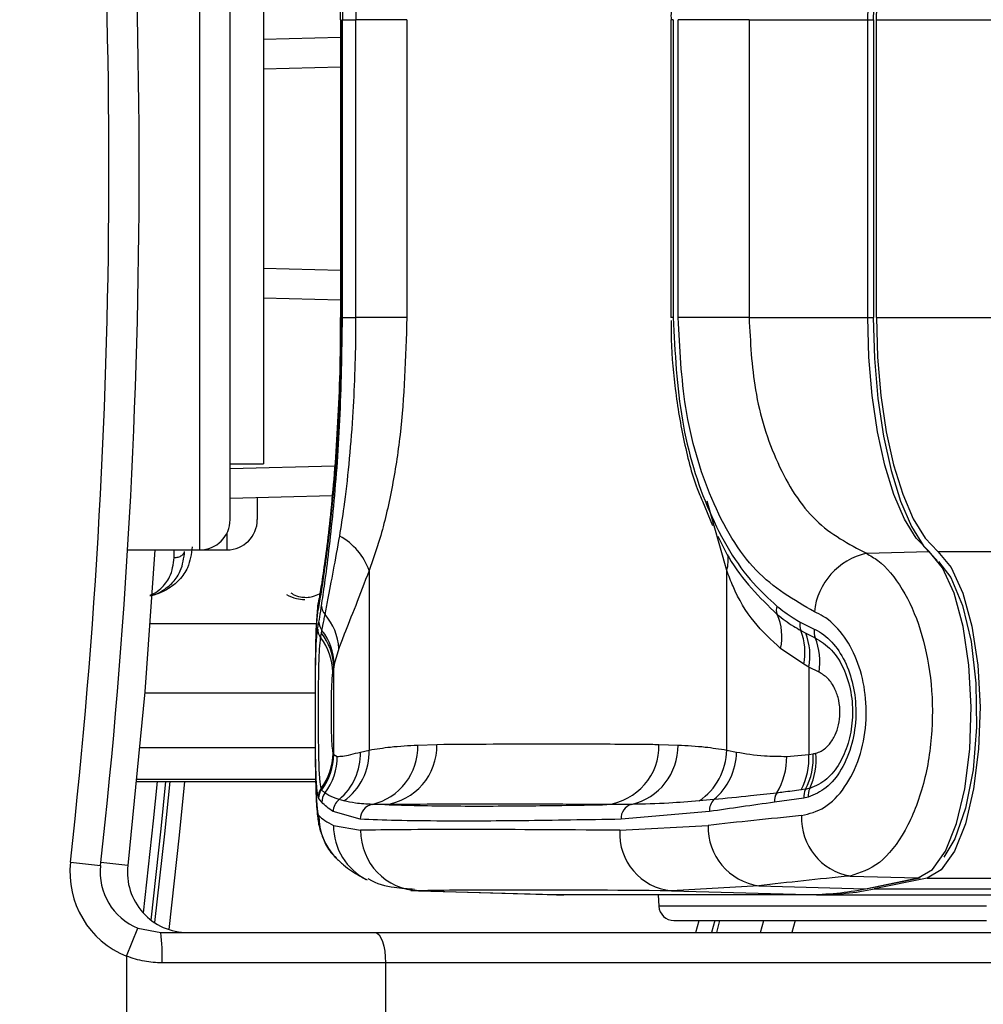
# Model space of a CAD drawing. Header units: millimetres. Extents: x 20 to 26560, y 40 to 18133.
# Tile 69 of 97: x 9241 to 9305, y 13209 to 13274. Entities that reach past the tile are written whole.
import ezdxf

# ---------------------------------------------------------------- set-up
doc = ezdxf.new("R2010")
doc.units = ezdxf.units.MM
doc.header["$LTSCALE"] = 2
doc.layers.add('COMPONENT_GEOMETRY', color=7, linetype='Continuous')
doc.styles.add('SLDTEXTSTYLE0', font='TXT', dxfattribs={"width": 0.75})
doc.dimstyles.new('SLDDIMSTYLE1', dxfattribs={"dimtxt": 150, "dimasz": 6.604, "dimexe": 0, "dimexo": 0.0625, "dimgap": 37.5, "dimtad": 0, "dimtih": 1, "dimtoh": 1, "dimdec": 0, "dimrnd": 1e-09, "dimzin": 12, "dimdsep": 46, "dimtxsty": 'SLDTEXTSTYLE0', "dimsah": 1, "dimcen": 0.09, "dimadec": 0, "dimazin": 3, "dimtfac": 1, "dimtdec": 0, "dimtofl": 0, "dimtmove": 0, "dimatfit": 3, "dimfxl": 1, "dimfrac": 2, "dimtolj": 1, "dimtzin": 12, "dimarcsym": 0})

# ---------------------------------------------------------------- blocks, each defined once
blk = doc.blocks.new('_D_1')
at = {"layer": 'COMPONENT_GEOMETRY', "color": 7}
for p, q in [((8687.523, 18132.791), (8641.82, 18132.791)), ((8641.82, 18132.791), (8641.82, 17894.666)), ((9509.398, 18132.791), (9555.101, 18132.791)), ((9555.101, 18132.791), (9555.101, 17894.666)), ((1221.17, 13266.972), (1221.17, 17923.099)), ((16975.751, 13266.972), (16975.751, 17923.099)), ((1221.17, 17916.749), (8565.677, 17916.749)), ((16975.751, 17916.749), (9631.244, 17916.749)), ((8641.82, 17894.666), (8687.523, 17894.666)), ((9555.101, 17894.666), (9509.398, 17894.666))]:
    blk.add_line(p, q, dxfattribs=at)
for points in [[(1221.17, 17916.749), (1227.774, 17915.733), (1227.774, 17917.765)], [(16975.751, 17916.749), (16969.147, 17917.765), (16969.147, 17915.733)]]:
    blk.add_solid(points, dxfattribs=at)
at = {"layer": 'COMPONENT_GEOMETRY', "color": 7, "char_height": 150, "attachment_point": 1, "style": 'SLDTEXTSTYLE0'}
for s, insert in [('25\'10.13"', (8687.523, 18088.026)), ('7877mm', (8689.294, 17863.599))]:
    blk.add_mtext(s, dxfattribs=dict(at, insert=insert))

msp = doc.modelspace()

# ---------------------------------------------------------------- linework, layer by layer
at = {"color": 8, "linetype": 'Continuous', "lineweight": 25}
for p, q in [((9252.86, 13239.232), (9252.86, 13289.632)), ((9296.987, 13274.28), (9297.396, 13274.28)), ((9297.571, 13274.28), (9367.351, 13274.28)), ((9257.06, 13272.99), (9262.149, 13273.123)), ((9262.149, 13255.741), (9257.06, 13255.874)), ((9262.15, 13254.585), (9262.192, 13254.585)), ((9296.987, 13254.585), (9297.396, 13254.585)), ((9297.571, 13254.585), (9367.351, 13254.585)), ((9254.86, 13244.609), (9261.77, 13244.789)), ((9287.674, 13237.871), (9286.388, 13242.458)), ((9254.66, 13239.232), (9254.66, 13240.36)), ((9251.171, 13238.723), (9251.171, 13239.232)), ((9301.625, 13239.132), (11086.253, 13239.132)), ((9249.572, 13234.356), (9260.563, 13234.356)), ((9249.215, 13229.781), (9260.479, 13229.781)), ((9248.897, 13226.171), (9260.483, 13226.171)), ((9260.512, 13224.061), (9248.697, 13224.061)), ((9248.683, 13223.917), (9260.516, 13223.917)), ((9248.103, 13218.375), (9246.325, 13218.573)), ((9300.912, 13217.535), (11071.669, 13217.535)), ((9267.316, 13216.699), (9267.054, 13216.747)), ((9304.843, 13215.68), (9283.192, 13215.68)), ((9285.636, 13213.932), (9285.85, 13214.732)), ((9286.884, 13214.732), (9286.672, 13213.932)), ((9287.011, 13213.932), (9287.223, 13214.732))]:
    msp.add_line(p, q, dxfattribs=at)
at = {"color": 7, "linetype": 'Continuous', "lineweight": 25}
for p, q in [((9254.86, 13241.232), (9254.86, 13287.632)), ((9257.06, 13283.932), (9257.06, 13244.932)), ((9262.149, 13274.28), (9262.149, 13254.585)), ((9262.149, 13274.28), (9262.192, 13274.28)), ((9262.192, 13274.28), (9262.192, 13254.585)), ((9262.288, 13254.585), (9262.288, 13274.28)), ((9262.288, 13274.28), (9263.178, 13274.28)), ((9266.544, 13274.28), (9263.178, 13274.28)), ((9263.178, 13254.585), (9263.178, 13274.28)), ((9266.544, 13274.28), (9266.544, 13254.585)), ((9283.99, 13274.28), (9283.99, 13254.585)), ((9284.137, 13274.28), (9283.99, 13274.28)), ((9284.137, 13274.28), (9284.137, 13254.585)), ((9284.477, 13254.585), (9284.477, 13274.28)), ((9289.153, 13274.28), (9284.477, 13274.28)), ((9289.153, 13274.28), (9296.987, 13274.28)), ((9289.153, 13274.28), (9289.153, 13254.585)), ((9296.987, 13254.585), (9296.987, 13274.28)), ((9297.396, 13254.585), (9297.396, 13274.28)), ((9297.571, 13254.585), (9297.571, 13274.28)), ((9262.149, 13271.146), (9257.06, 13271.013)), ((9257.06, 13257.851), (9262.149, 13257.718)), ((9262.138, 13254.585), (9262.136, 13253.772)), ((9262.288, 13254.585), (9263.178, 13254.585)), ((9266.544, 13254.585), (9263.178, 13254.585)), ((9284.137, 13254.585), (9283.99, 13254.585)), ((9289.153, 13254.585), (9284.477, 13254.585)), ((9289.153, 13254.585), (9296.987, 13254.585)), ((9254.86, 13244.932), (9257.06, 13244.932)), ((9261.607, 13242.808), (9254.86, 13242.631)), ((9256.66, 13242.679), (9256.66, 13241.234)), ((9286.074, 13242.444), (9286.728, 13240.849)), ((9248.101, 13239.232), (9252.86, 13239.232)), ((9252.86, 13239.232), (9254.66, 13239.232)), ((9296.905, 13239.005), (9301.045, 13239.116)), ((9264.044, 13237.871), (9264.044, 13226.001)), ((9287.674, 13226.001), (9287.674, 13237.871)), ((9260.648, 13233.99), (9260.731, 13234.464)), ((9292.522, 13234.464), (9293.461, 13233.99)), ((9260.847, 13233.422), (9260.902, 13233.725)), ((9260.902, 13233.725), (9260.935, 13233.905)), ((9292.562, 13233.905), (9292.892, 13233.725)), ((9292.892, 13233.725), (9293.521, 13233.422)), ((9262.049, 13232.725), (9261.746, 13231.669)), ((9292.767, 13231.669), (9291.235, 13232.724)), ((9261.707, 13231.477), (9261.641, 13231.148)), ((9261.746, 13231.669), (9261.707, 13231.477)), ((9261.707, 13225.718), (9261.707, 13231.477)), ((9293.098, 13231.477), (9292.767, 13231.669)), ((9293.098, 13231.477), (9293.098, 13225.718)), ((9293.776, 13231.148), (9293.098, 13231.477)), ((9263.472, 13225.871), (9264.044, 13226.001)), ((9267.26, 13226.334), (9268.519, 13226.377)), ((9283.199, 13226.377), (9284.458, 13226.334)), ((9287.674, 13226.001), (9288.321, 13225.871)), ((9261.662, 13225.789), (9261.678, 13225.757)), ((9261.678, 13225.757), (9261.707, 13225.718)), ((9261.707, 13225.718), (9261.947, 13225.585)), ((9291.641, 13225.585), (9293.098, 13225.718)), ((9293.098, 13225.718), (9293.389, 13225.757)), ((9248.683, 13223.916), (9260.516, 13223.916)), ((9260.902, 13223.411), (9260.878, 13223.464)), ((9260.931, 13223.37), (9260.902, 13223.411)), ((9292.885, 13223.411), (9292.591, 13223.37)), ((9260.708, 13222.824), (9260.682, 13222.883)), ((9260.921, 13222.556), (9260.708, 13222.824)), ((9262.387, 13222.637), (9262.065, 13222.725)), ((9286.826, 13222.725), (9285.858, 13222.637)), ((9292.761, 13222.824), (9290.837, 13222.556)), ((9293.064, 13222.885), (9292.761, 13222.824)), ((9263.458, 13221.428), (9261.675, 13221.939)), ((9286.537, 13221.939), (9280.692, 13221.428)), ((9261.696, 13221.023), (9263.489, 13220.698)), ((9280.614, 13220.698), (9286.444, 13221.023)), ((9244.315, 13218.596), (9246.303, 13218.375)), ((9295.826, 13217.676), (9300.333, 13217.551)), ((9296.846, 13216.838), (9300.333, 13217.551)), ((9296.966, 13216.848), (9300.453, 13217.561)), ((9300.912, 13217.535), (9297.425, 13216.822)), ((9289.799, 13217.034), (9284.018, 13216.699)), ((9289.799, 13217.034), (9296.846, 13216.838)), ((9297.425, 13216.822), (10774.233, 13216.822)), ((9266.795, 13216.707), (9275.805, 13216.456)), ((9267.316, 13216.699), (9276.327, 13216.448)), ((9276.327, 13216.448), (9293.028, 13216.448)), ((9276.327, 13216.448), (9276.341, 13216.448)), ((9276.341, 13216.448), (9293.043, 13216.448)), ((9293.607, 13216.432), (9276.905, 13216.432)), ((9283.152, 13216.432), (9283.192, 13215.68)), ((9284.018, 13216.699), (9293.028, 13216.448)), ((9293.028, 13216.448), (9293.043, 13216.448)), ((9293.607, 13216.432), (9687.83, 13216.432)), ((9248.027, 13212.371), (9248.777, 13214.224)), ((9248.777, 13214.224), (9250.278, 13213.932)), ((9284.19, 13214.732), (9304.843, 13214.732)), ((9287.011, 13213.932), (9287.223, 13214.732)), ((9289.912, 13213.932), (9290.121, 13214.732)), ((9292.187, 13214.732), (9291.98, 13213.932)), ((9250.278, 13213.932), (9264.444, 13213.932)), ((9264.444, 13213.932), (9349.26, 13213.932)), ((9248.027, 13212.371), (9248.027, 13201.932)), ((9265.128, 13211.932), (9250.372, 13211.932)), ((9265.128, 13211.932), (9265.128, 13201.932)), ((9349.944, 13211.932), (9265.128, 13211.932))]:
    msp.add_line(p, q, dxfattribs=at)
at = {"color": 7, "linetype": 'Continuous', "lineweight": 25, "flags": 128}
for points in [[(9301.57, 13290.327), (9300.696, 13289.412), (9299.884, 13288.092), (9299.157, 13286.404), (9298.534, 13284.392), (9298.031, 13282.11), (9297.661, 13279.619), (9297.436, 13276.985), (9297.36, 13274.28)], [(9296.987, 13274.28), (9297.06, 13276.888), (9297.277, 13279.426), (9297.633, 13281.827), (9298.118, 13284.027), (9298.719, 13285.966), (9299.42, 13287.593), (9300.202, 13288.865), (9301.045, 13289.748)], [(9297.571, 13274.28), (9297.644, 13276.885), (9297.861, 13279.421), (9298.216, 13281.819), (9298.701, 13284.017), (9299.301, 13285.954), (9300.001, 13287.58), (9300.783, 13288.851), (9301.625, 13289.732)], [(9301.045, 13239.116), (9300.202, 13239.999), (9299.42, 13241.271), (9298.719, 13242.898), (9298.118, 13244.838), (9297.633, 13247.037), (9297.277, 13249.438), (9297.06, 13251.977), (9296.987, 13254.585)], [(9297.36, 13254.585), (9297.436, 13251.879), (9297.661, 13249.245), (9298.031, 13246.754), (9298.534, 13244.473), (9299.157, 13242.461), (9299.884, 13240.772), (9300.696, 13239.453), (9301.57, 13238.537)], [(9297.571, 13254.585), (9297.644, 13251.979), (9297.861, 13249.443), (9298.216, 13247.045), (9298.701, 13244.847), (9299.301, 13242.91), (9300.001, 13241.284), (9300.783, 13240.013), (9301.625, 13239.132)], [(9249.896, 13239.232), (9249.221, 13229.858), (9248.103, 13218.375)], [(9300.333, 13217.551), (9301.271, 13218.1), (9302.132, 13219.324), (9302.859, 13221.144), (9303.404, 13223.442), (9303.734, 13226.069), (9303.826, 13228.854), (9303.674, 13231.616), (9303.289, 13234.177), (9302.695, 13236.37), (9301.93, 13238.053), (9301.045, 13239.116)], [(9301.625, 13239.132), (9302.511, 13238.067), (9303.277, 13236.381), (9303.872, 13234.185), (9304.258, 13231.621), (9304.41, 13228.854), (9304.318, 13226.065), (9303.988, 13223.435), (9303.441, 13221.133), (9302.713, 13219.311), (9301.852, 13218.085), (9300.912, 13217.535)], [(9301.656, 13238.466), (9302.485, 13237.397), (9303.256, 13235.56), (9303.823, 13233.171), (9304.141, 13230.415), (9304.185, 13227.51), (9303.952, 13224.683), (9303.459, 13222.157), (9302.747, 13220.128), (9302.019, 13218.927)], [(9250.876, 13223.916), (9250.531, 13220.473), (9249.876, 13214.593)], [(9300.333, 13217.551), (9300.445, 13217.56), (9300.453, 13217.561)], [(9296.846, 13216.838), (9296.958, 13216.847), (9296.966, 13216.848)], [(9275.805, 13216.456), (9275.849, 13216.454), (9276.327, 13216.448)], [(9276.094, 13216.45), (9276.428, 13216.438), (9276.905, 13216.432)], [(9264.444, 13213.932), (9264.577, 13213.894), (9264.705, 13213.78), (9264.824, 13213.595), (9264.927, 13213.346), (9265.012, 13213.043), (9265.076, 13212.697), (9265.115, 13212.322), (9265.128, 13211.932)]]:
    msp.add_lwpolyline(points, dxfattribs=at)
at = {"color": 8, "linetype": 'Continuous', "lineweight": 25, "flags": 128}
for points in [[(9260.721, 13235.926), (9260.707, 13235.852), (9260.648, 13235.143)], [(9250.039, 13223.916), (9249.781, 13221.315), (9249.115, 13215.246)], [(9249.646, 13214.757), (9250.315, 13220.793), (9250.627, 13223.916)], [(9250.828, 13214.133), (9251.525, 13220.369), (9251.88, 13223.916)]]:
    msp.add_lwpolyline(points, dxfattribs=at)
at = {"color": 7, "linetype": 'Continuous', "lineweight": 25}
for centre, radius, start, end in [((8832.86, 13264.432), 414, 353.64351, 6.35649), ((8832.86, 13264.432), 416, 353.64351, 6.35649), ((9252.86, 13241.232), 2, 270, 0), ((9254.66, 13241.232), 2, 270, 0), ((9260.142, 13236.491), 4.14, 19.4748, 61.68696), ((9297.866, 13234.685), 4.426, 102.54971, 174.05884), ((9261.779, 13235.563), 0.878, 182.61918, 223.05875), ((9291.791, 13235.268), 0.842, 162.41203, 201.23922), ((9261.661, 13234.486), 0.93, 181.39034, 218.68858), ((9258.26, 13232.486), 3.796, 3.60236, 40.72577), ((9287.763, 13233.5), 3.558, 347.39964, 24.26853), ((9293.459, 13234.251), 0.962, 167.21669, 201.10408), ((9261.604, 13234.005), 0.955, 180.90154, 217.65104), ((9257.926, 13231.391), 3.782, 1.29355, 38.09684), ((9257.964, 13231.562), 3.783, 1.61365, 38.25021), ((9288.962, 13232.448), 3.884, 348.43215, 22.02888), ((9289.234, 13232.257), 3.941, 348.58117, 21.86881), ((9294.462, 13233.809), 1.017, 169.70841, 202.3418), ((9257.802, 13231.083), 3.84, 0.96887, 37.52467), ((9289.755, 13231.848), 4.081, 350.12699, 22.69168), ((9260.098, 13225.855), 3.949, 305.4258, 2.1228), ((9263.354, 13226.213), 3.909, 283.29234, 1.7676), ((9264.616, 13226.268), 3.905, 277.02003, 1.59606), ((9279.284, 13226.279), 3.916, 277.02832, 1.43425), ((9280.481, 13226.281), 3.978, 283.26087, 0.76524), ((9283.512, 13226.076), 4.163, 304.29931, 358.96414), ((9257.705, 13225.829), 3.958, 323.31364, 359.43269), ((9257.678, 13225.777), 4, 323.72078, 359.70955), ((9257.706, 13225.739), 4.001, 323.70015, 359.6956), ((9257.92, 13225.593), 4.027, 322.86652, 359.89276), ((9259.493, 13225.764), 3.981, 310.24976, 1.54283), ((9284.102, 13225.948), 4.22, 310.21637, 358.95698), ((9287.162, 13225.513), 4.479, 328.34789, 0.93077), ((9288.591, 13225.462), 4.514, 332.39759, 3.25307), ((9288.875, 13225.499), 4.521, 332.48689, 3.26938), ((9289.234, 13225.339), 4.351, 334.49984, 5.96346), ((9261.67, 13222.873), 0.987, 143.25053, 179.45177), ((9261.708, 13222.819), 0.999, 143.68948, 179.70857), ((9293.889, 13222.892), 1.13, 152.66957, 183.44661), ((9294.144, 13223.003), 1.086, 154.75375, 186.23294), ((9261.923, 13222.549), 1.002, 142.29492, 179.61024), ((9262.684, 13221.928), 1.009, 127.81517, 179.38653), ((9287.564, 13222.008), 1.028, 135.78664, 183.86248), ((9291.947, 13222.622), 1.112, 150.92318, 183.38133), ((9264.456, 13221.433), 0.998, 101.78196, 180.26559), ((9281.66, 13221.477), 0.97, 105.97541, 182.89792), ((9264.7, 13221.65), 3.979, 179.78294, 223.98942), ((9296.489, 13221.488), 3.869, 177.37741, 260.13082), ((9267.458, 13220.666), 3.969, 179.53589, 267.94737), ((9284.39, 13220.464), 3.783, 176.45207, 264.35244), ((9290.345, 13220.898), 3.903, 178.16896, 261.95887), ((9250.278, 13217.932), 6, 173.64351, 247.95834), ((9250.278, 13217.932), 4, 173.64351, 247.95834), ((9252.078, 13217.932), 4, 173.64351, 270), ((9293.014, 13235.476), 19.028, 270.04184, 281.61604), ((9293.593, 13235.462), 19.03, 270.04184, 281.61604), ((9284.19, 13215.732), 1, 183, 270), ((9239.643, 13212.431), 10.741, 357.33767, 8.03389)]:
    msp.add_arc(centre, radius, start, end, dxfattribs=at)
at = {"color": 8, "linetype": 'Continuous', "lineweight": 25}
for centre, radius, start, end in [((9285.449, 13238.563), 2.33, 342.73705, 8.80633), ((9265.653, 13220.981), 3.958, 179.40404, 243.91252)]:
    msp.add_arc(centre, radius, start, end, dxfattribs=at)
at = {"color": 7, "linetype": 'Continuous', "lineweight": 25}
for centre, major_axis, ratio, start_param, end_param in [((9422.261, 13214.518), (161.799, -7.69), 0.055202, 3.200985, 3.267856), ((9422.261, 13214.518), (161.8, -0.118), 0.072841, 2.500177, 2.567047), ((9422.261, 13216.616), (161.8, -3.883), 0.008731, 2.637353, 2.948014), ((9422.258, 13210.529), (157.8, -0.118), 0.074688, 2.50018, 2.56705), ((9422.162, 13212.617), (157.8, -3.883), 0.008952, 2.637364, 2.948024)]:
    msp.add_ellipse(centre, major_axis=major_axis, ratio=ratio, start_param=start_param, end_param=end_param, dxfattribs=at)
for points, knots in [([(9260.902, 13293.342), (9260.974, 13292.86), (9261.211, 13291.278), (9261.687, 13287.345), (9262.182, 13281.189), (9262.253, 13276.581), (9262.288, 13274.28)], [0, 0, 0, 0, 0.129083, 0.424338, 0.712561, 1, 1, 1, 1]), ([(9260.722, 13292.921), (9260.736, 13292.85), (9260.786, 13292.597), (9260.941, 13291.664), (9261.172, 13290.052), (9261.442, 13287.826), (9261.702, 13285.158), (9261.926, 13282.131), (9262.079, 13278.864), (9262.152, 13276.194), (9262.141, 13274.66), (9262.139, 13274.268)], [0, 0, 0, 0, 0.0460926, 0.1627968, 0.2939072, 0.4277006, 0.5612378, 0.6930383, 0.8246613, 0.955201, 1, 1, 1, 1]), ([(9262.105, 13288.729), (9262.204, 13288.096), (9262.565, 13285.789), (9263.006, 13281.232), (9263.172, 13276.803), (9263.178, 13274.58), (9263.178, 13274.28)], [0, 0, 0, 0, 0.159037, 0.579884, 0.943274, 1, 1, 1, 1]), ([(9286.182, 13286.673), (9286.007, 13286.261), (9285.41, 13284.85), (9284.73, 13282.091), (9284.161, 13278.528), (9283.991, 13275.868), (9283.993, 13274.446), (9283.994, 13274.249)], [0, 0, 0, 0, 0.116561, 0.399143, 0.678561, 0.955462, 1, 1, 1, 1]), ([(9262.192, 13254.585), (9262.158, 13252.36), (9262.09, 13247.899), (9261.618, 13242.008), (9261.047, 13237.363), (9260.782, 13235.889), (9260.648, 13235.143)], [0, 0, 0, 0, 0.246039, 0.493344, 0.74369, 1, 1, 1, 1]), ([(9260.902, 13235.523), (9260.974, 13236.004), (9261.211, 13237.586), (9261.687, 13241.519), (9262.182, 13247.675), (9262.253, 13252.284), (9262.288, 13254.585)], [0, 0, 0, 0, 0.129083, 0.424338, 0.712561, 1, 1, 1, 1]), ([(9262.105, 13240.135), (9262.204, 13240.768), (9262.565, 13243.075), (9263.006, 13247.632), (9263.172, 13252.061), (9263.178, 13254.284), (9263.178, 13254.585)], [0, 0, 0, 0, 0.159037, 0.579884, 0.943274, 1, 1, 1, 1]), ([(9266.544, 13254.585), (9266.461, 13251.947), (9266.335, 13248.004), (9265.566, 13243.204), (9264.869, 13240.169), (9264.291, 13238.557), (9264.044, 13237.871)], [0, 0, 0, 0, 0.419372, 0.626845, 0.841167, 1, 1, 1, 1]), ([(9284.137, 13254.585), (9284.255, 13252.284), (9284.491, 13247.675), (9286.387, 13241.518), (9288.725, 13237.586), (9290.46, 13236.003), (9290.988, 13235.522)], [0, 0, 0, 0, 0.287424, 0.575721, 0.870977, 1, 1, 1, 1]), ([(9293.464, 13235.143), (9292.119, 13235.915), (9289.437, 13237.454), (9286.544, 13242.342), (9284.779, 13248.28), (9284.573, 13252.572), (9284.477, 13254.585)], [0, 0, 0, 0, 0.263204, 0.524727, 0.777185, 1, 1, 1, 1]), ([(9289.153, 13254.585), (9289.235, 13252.971), (9289.409, 13249.532), (9290.915, 13244.77), (9293.407, 13240.846), (9295.736, 13239.62), (9296.905, 13239.005)], [0, 0, 0, 0, 0.2234882, 0.4760862, 0.7370755, 1, 1, 1, 1]), ([(9284.001, 13254.387), (9284, 13254.113), (9283.998, 13252.673), (9284.203, 13250.012), (9284.782, 13246.551), (9285.422, 13243.978), (9285.956, 13242.72), (9286.074, 13242.444)], [0, 0, 0, 0, 0.06451, 0.339506, 0.628425, 0.9183, 1, 1, 1, 1]), ([(9262.136, 13253.772), (9262.137, 13253.407), (9262.139, 13251.899), (9262.052, 13249.284), (9261.884, 13246.077), (9261.652, 13243.136), (9261.389, 13240.571), (9261.12, 13238.426), (9260.896, 13236.912), (9260.756, 13236.103), (9260.724, 13235.943), (9260.72, 13235.926)], [0, 0, 0, 0, 0.0430733, 0.177734, 0.3129896, 0.4483228, 0.5850147, 0.7223634, 0.8609916, 0.9853541, 1, 1, 1, 1]), ([(9261.137, 13234.963), (9261.2, 13235.275), (9261.46, 13236.582), (9261.826, 13238.6), (9262.105, 13240.135)], [0, 0, 0, 0, 0.238761, 1, 1, 1, 1]), ([(9287.077, 13240.135), (9287.314, 13239.661), (9288.377, 13237.531), (9289.856, 13236.086), (9291.006, 13234.963)], [0, 0, 0, 0, 0.222458, 1, 1, 1, 1]), ([(9249.569, 13236.208), (9249.603, 13236.213), (9249.898, 13236.258), (9250.466, 13236.548), (9251.132, 13237.087), (9251.717, 13237.969), (9251.806, 13238.696), (9251.861, 13239.137)], [0, 0, 0, 0, 0.019593, 0.174111, 0.402339, 0.637038, 1, 1, 1, 1]), ([(9251.171, 13238.723), (9251.262, 13238.73), (9251.446, 13238.745), (9251.678, 13238.86), (9251.815, 13239.001), (9251.849, 13239.1), (9251.861, 13239.137)], [0, 0, 0, 0, 0.279636, 0.559272, 0.838908, 1, 1, 1, 1]), ([(9296.905, 13239.005), (9297.158, 13238.857), (9298.01, 13238.358), (9299.319, 13236.793), (9300.537, 13234.071), (9301.233, 13230.794), (9301.33, 13227.212), (9300.759, 13223.629), (9299.531, 13220.546), (9297.805, 13218.311), (9296.484, 13217.887), (9295.826, 13217.676)], [0, 0, 0, 0, 0.049826, 0.167561, 0.280578, 0.391781, 0.505299, 0.624319, 0.748663, 0.874604, 1, 1, 1, 1]), ([(9264.044, 13237.871), (9263.743, 13237.069), (9263.132, 13235.441), (9262.453, 13233.838), (9262.159, 13233.027), (9262.049, 13232.725)], [0, 0, 0, 0, 0.379006, 0.768783, 1, 1, 1, 1]), ([(9291.235, 13232.724), (9290.622, 13233.279), (9289.382, 13234.404), (9288.303, 13236.24), (9287.811, 13237.518), (9287.674, 13237.871)], [0, 0, 0, 0, 0.413547, 0.837804, 1, 1, 1, 1]), ([(9258.584, 13236.28), (9258.799, 13236.172), (9259.169, 13235.988), (9259.61, 13235.965), (9259.794, 13235.955)], [0, 0, 0, 0, 0.582959, 1, 1, 1, 1]), ([(9260.721, 13235.912), (9260.716, 13235.892), (9260.65, 13235.614), (9260.606, 13235.072), (9260.529, 13234.044), (9260.496, 13232.466), (9260.478, 13230.601), (9260.477, 13229.25), (9260.476, 13228.638)], [0, 0, 0, 0, 0.009456, 0.131536, 0.352157, 0.574495, 0.80747, 1, 1, 1, 1]), ([(9260.731, 13234.464), (9260.769, 13234.692), (9260.823, 13235.012), (9260.884, 13235.409), (9260.902, 13235.523)], [0, 0, 0, 0, 0.71409, 1, 1, 1, 1]), ([(9290.988, 13235.522), (9291.345, 13235.246), (9291.845, 13234.86), (9292.371, 13234.552), (9292.522, 13234.464)], [0, 0, 0, 0, 0.714143, 1, 1, 1, 1]), ([(9292.624, 13221.665), (9293.136, 13221.795), (9294.159, 13222.056), (9295.513, 13223.452), (9296.489, 13225.4), (9296.948, 13227.681), (9296.869, 13229.966), (9296.312, 13232.047), (9295.347, 13233.764), (9294.324, 13234.74), (9293.662, 13235.05), (9293.464, 13235.143)], [0, 0, 0, 0, 0.128283, 0.255896, 0.379754, 0.496488, 0.607307, 0.716724, 0.829647, 0.949094, 1, 1, 1, 1]), ([(9260.935, 13233.905), (9260.977, 13234.129), (9261.037, 13234.451), (9261.114, 13234.844), (9261.137, 13234.963)], [0, 0, 0, 0, 0.696657, 1, 1, 1, 1]), ([(9291.006, 13234.963), (9291.358, 13234.695), (9291.863, 13234.312), (9292.4, 13233.999), (9292.562, 13233.905)], [0, 0, 0, 0, 0.696668, 1, 1, 1, 1]), ([(9260.682, 13222.883), (9260.65, 13223.05), (9260.586, 13223.385), (9260.53, 13224.646), (9260.502, 13226.333), (9260.493, 13228.246), (9260.498, 13230.1), (9260.517, 13231.751), (9260.557, 13233.092), (9260.607, 13233.744), (9260.643, 13233.958), (9260.648, 13233.99)], [0, 0, 0, 0, 0.128772, 0.257506, 0.386957, 0.507462, 0.621373, 0.734927, 0.852016, 0.977201, 1, 1, 1, 1]), ([(9293.461, 13233.99), (9293.526, 13233.959), (9293.977, 13233.747), (9294.753, 13233.099), (9295.595, 13231.761), (9296.118, 13230.11), (9296.273, 13228.263), (9296.004, 13226.35), (9295.298, 13224.66), (9294.269, 13223.39), (9293.466, 13223.053), (9293.064, 13222.885)], [0, 0, 0, 0, 0.021466, 0.146972, 0.265052, 0.37829, 0.491889, 0.612335, 0.742127, 0.871039, 1, 1, 1, 1]), ([(9260.878, 13223.464), (9260.847, 13223.632), (9260.783, 13223.969), (9260.732, 13225.239), (9260.707, 13226.855), (9260.701, 13228.575), (9260.708, 13230.201), (9260.729, 13231.622), (9260.77, 13232.804), (9260.821, 13233.21), (9260.847, 13233.422)], [0, 0, 0, 0, 0.14005, 0.280395, 0.409802, 0.528506, 0.640305, 0.752924, 0.870839, 1, 1, 1, 1]), ([(9293.521, 13233.422), (9293.892, 13233.193), (9294.635, 13232.735), (9295.487, 13231.349), (9295.962, 13229.686), (9296.028, 13227.978), (9295.739, 13226.402), (9295.149, 13225.052), (9294.274, 13223.944), (9293.55, 13223.633), (9293.161, 13223.466)], [0, 0, 0, 0, 0.136771, 0.273805, 0.40009, 0.516407, 0.628045, 0.740836, 0.860989, 1, 1, 1, 1]), ([(9261.641, 13231.148), (9261.633, 13231.1), (9261.608, 13230.958), (9261.576, 13230.555), (9261.55, 13229.922), (9261.535, 13229.195), (9261.531, 13228.364), (9261.54, 13227.505), (9261.563, 13226.695), (9261.603, 13226.057), (9261.642, 13225.878), (9261.662, 13225.789)], [0, 0, 0, 0, 0.061845, 0.1849, 0.290127, 0.388407, 0.48934, 0.604425, 0.718225, 0.859767, 1, 1, 1, 1]), ([(9293.562, 13225.791), (9293.681, 13225.833), (9293.996, 13225.945), (9294.449, 13226.336), (9294.842, 13226.952), (9295.087, 13227.663), (9295.186, 13228.462), (9295.105, 13229.3), (9294.826, 13230.115), (9294.371, 13230.791), (9293.974, 13231.029), (9293.776, 13231.148)], [0, 0, 0, 0, 0.077485, 0.206091, 0.317362, 0.415605, 0.514532, 0.624244, 0.732937, 0.867116, 1, 1, 1, 1]), ([(9260.476, 13228.638), (9260.476, 13228.551), (9260.474, 13227.787), (9260.48, 13226.315), (9260.496, 13224.448), (9260.537, 13222.838), (9260.609, 13221.787), (9260.728, 13220.91), (9261.053, 13219.985), (9261.425, 13219.281), (9261.793, 13218.973), (9261.887, 13218.894)], [0, 0, 0, 0, 0.020792, 0.182366, 0.344373, 0.512684, 0.697179, 0.810235, 0.885378, 0.97067, 1, 1, 1, 1]), ([(9260.477, 13227.991), (9260.478, 13227.302), (9260.482, 13225.881), (9260.505, 13224.006), (9260.559, 13222.538), (9260.636, 13221.822), (9260.701, 13221.702), (9260.721, 13221.665)], [0, 0, 0, 0, 0.204019, 0.421342, 0.649332, 0.890852, 1, 1, 1, 1]), ([(9264.044, 13226.001), (9264.517, 13226.076), (9265.589, 13226.244), (9266.661, 13226.302), (9267.26, 13226.334)], [0, 0, 0, 0, 0.441401, 1, 1, 1, 1]), ([(9268.519, 13226.377), (9269.758, 13226.387), (9272.647, 13226.411), (9277.184, 13226.417), (9280.838, 13226.399), (9282.843, 13226.38), (9283.199, 13226.377)], [0, 0, 0, 0, 0.253188, 0.590242, 0.927296, 1, 1, 1, 1]), ([(9284.458, 13226.334), (9285.057, 13226.302), (9286.13, 13226.244), (9287.202, 13226.076), (9287.674, 13226.001)], [0, 0, 0, 0, 0.558599, 1, 1, 1, 1]), ([(9261.947, 13225.585), (9262.058, 13225.585), (9262.393, 13225.584), (9263.04, 13225.756), (9263.472, 13225.871)], [0, 0, 0, 0, 0.331963, 1, 1, 1, 1]), ([(9288.321, 13225.871), (9288.904, 13225.768), (9289.878, 13225.595), (9291.136, 13225.588), (9291.641, 13225.585)], [0, 0, 0, 0, 0.5988925, 1, 1, 1, 1]), ([(9293.389, 13225.757), (9293.418, 13225.762), (9293.476, 13225.77), (9293.533, 13225.784), (9293.562, 13225.791)], [0, 0, 0, 0, 0.503349, 1, 1, 1, 1]), ([(9261.13, 13223.162), (9261.076, 13223.209), (9261.002, 13223.275), (9260.946, 13223.35), (9260.931, 13223.37)], [0, 0, 0, 0, 0.722931, 1, 1, 1, 1]), ([(9292.591, 13223.37), (9292.197, 13223.317), (9291.652, 13223.244), (9291.122, 13223.18), (9290.975, 13223.162)], [0, 0, 0, 0, 0.7229315, 1, 1, 1, 1]), ([(9293.161, 13223.466), (9293.115, 13223.455), (9293.023, 13223.432), (9292.931, 13223.418), (9292.885, 13223.411)], [0, 0, 0, 0, 0.502419, 1, 1, 1, 1]), ([(9262.065, 13222.725), (9261.816, 13222.811), (9261.441, 13222.94), (9261.208, 13223.106), (9261.13, 13223.162)], [0, 0, 0, 0, 0.665988, 1, 1, 1, 1]), ([(9264.252, 13222.409), (9263.874, 13222.429), (9263.202, 13222.463), (9262.635, 13222.584), (9262.387, 13222.637)], [0, 0, 0, 0, 0.562494, 1, 1, 1, 1]), ([(9285.858, 13222.637), (9285.186, 13222.584), (9283.649, 13222.463), (9282.206, 13222.429), (9281.393, 13222.409)], [0, 0, 0, 0, 0.437506, 1, 1, 1, 1]), ([(9290.975, 13223.162), (9290.392, 13223.096), (9288.946, 13222.931), (9287.619, 13222.802), (9286.826, 13222.725)], [0, 0, 0, 0, 0.403381, 1, 1, 1, 1]), ([(9261.675, 13221.939), (9261.527, 13222.041), (9261.231, 13222.245), (9261.024, 13222.452), (9260.921, 13222.556)], [0, 0, 0, 0, 0.4998621, 1, 1, 1, 1]), ([(9265.093, 13222.392), (9264.935, 13222.396), (9264.647, 13222.403), (9264.375, 13222.407), (9264.252, 13222.409)], [0, 0, 0, 0, 0.5500841, 1, 1, 1, 1]), ([(9279.763, 13222.392), (9279.408, 13222.395), (9277.404, 13222.414), (9273.752, 13222.432), (9269.218, 13222.427), (9266.331, 13222.402), (9265.093, 13222.392)], [0, 0, 0, 0, 0.072703, 0.409757, 0.746813, 1, 1, 1, 1]), ([(9265.093, 13222.392), (9266.539, 13222.355), (9269.168, 13222.287), (9274.39, 13222.307), (9278.152, 13222.366), (9279.763, 13222.392)], [0, 0, 0, 0, 0.411197, 0.74781, 1, 1, 1, 1]), ([(9281.393, 13222.409), (9281.091, 13222.407), (9280.54, 13222.402), (9280.005, 13222.395), (9279.763, 13222.392)], [0, 0, 0, 0, 0.550084, 1, 1, 1, 1]), ([(9290.837, 13222.556), (9290.102, 13222.452), (9288.632, 13222.245), (9287.236, 13222.041), (9286.537, 13221.939)], [0, 0, 0, 0, 0.499862, 1, 1, 1, 1]), ([(9280.692, 13221.428), (9278.45, 13221.389), (9273.967, 13221.311), (9269.231, 13221.299), (9265.715, 13221.337), (9264.212, 13221.398), (9263.458, 13221.428)], [0, 0, 0, 0, 0.287942, 0.575885, 0.787474, 1, 1, 1, 1]), ([(9261.822, 13218.902), (9262, 13218.732), (9262.544, 13218.211), (9263.207, 13217.797), (9263.71, 13217.532), (9263.862, 13217.452)], [0, 0, 0, 0, 0.252578, 0.773523, 1, 1, 1, 1]), ([(9263.976, 13217.512), (9263.987, 13217.505), (9264.529, 13217.142), (9265.618, 13216.898), (9266.611, 13216.841), (9267.052, 13216.815)], [0, 0, 0, 0, 0.010799, 0.560152, 1, 1, 1, 1]), ([(9250.372, 13211.932), (9249.978, 13211.95), (9249.177, 13211.987), (9248.414, 13212.241), (9248.027, 13212.371)], [0, 0, 0, 0, 0.491259, 1, 1, 1, 1])]:
    msp.add_open_spline(points, degree=3, knots=knots, dxfattribs=at)
at = {"color": 8, "linetype": 'Continuous', "lineweight": 25}
for points, knots in [([(9252.354, 13239.432), (9252.295, 13238.961), (9252.198, 13238.183), (9251.554, 13237.233), (9250.801, 13236.632), (9250.086, 13236.294), (9249.672, 13236.237), (9249.571, 13236.223)], [0, 0, 0, 0, 0.340189, 0.562867, 0.787172, 0.948054, 1, 1, 1, 1]), ([(9249.573, 13236.249), (9249.641, 13236.274), (9249.93, 13236.376), (9250.412, 13236.769), (9251.019, 13237.541), (9251.114, 13238.282), (9251.171, 13238.723)], [0, 0, 0, 0, 0.056154, 0.237467, 0.545947, 1, 1, 1, 1]), ([(9258.875, 13236.402), (9258.928, 13236.363), (9259.097, 13236.238), (9259.464, 13236.126), (9259.912, 13236.079), (9260.366, 13236.143), (9260.626, 13236.26), (9260.773, 13236.326)], [0, 0, 0, 0, 0.113506, 0.360647, 0.554349, 0.747632, 1, 1, 1, 1]), ([(9260.648, 13235.143), (9260.613, 13234.868), (9260.544, 13234.32), (9260.497, 13232.581), (9260.479, 13230.441), (9260.474, 13228.792), (9260.477, 13228.026), (9260.477, 13227.991)], [0, 0, 0, 0, 0.25735, 0.51304, 0.7581, 0.988858, 1, 1, 1, 1])]:
    msp.add_open_spline(points, degree=3, knots=knots, dxfattribs=at)

# ---------------------------------------------------------------- dimensions: what is measured, and where the dimension line sits
at = {"layer": 'COMPONENT_GEOMETRY', "color": 7}
dim = msp.add_linear_dim(base=(16975.751, 17916.749), p1=(1221.17, 13264.432), p2=(16975.751, 13264.432), angle=0, dimstyle='SLDDIMSTYLE1', dxfattribs=at)
dim.commit()
dim.dimension.update_dxf_attribs({"geometry": '_D_1', "text_midpoint": (9098.46, 17916.749), "dimtype": 160})

doc.saveas('drawing.dxf')
